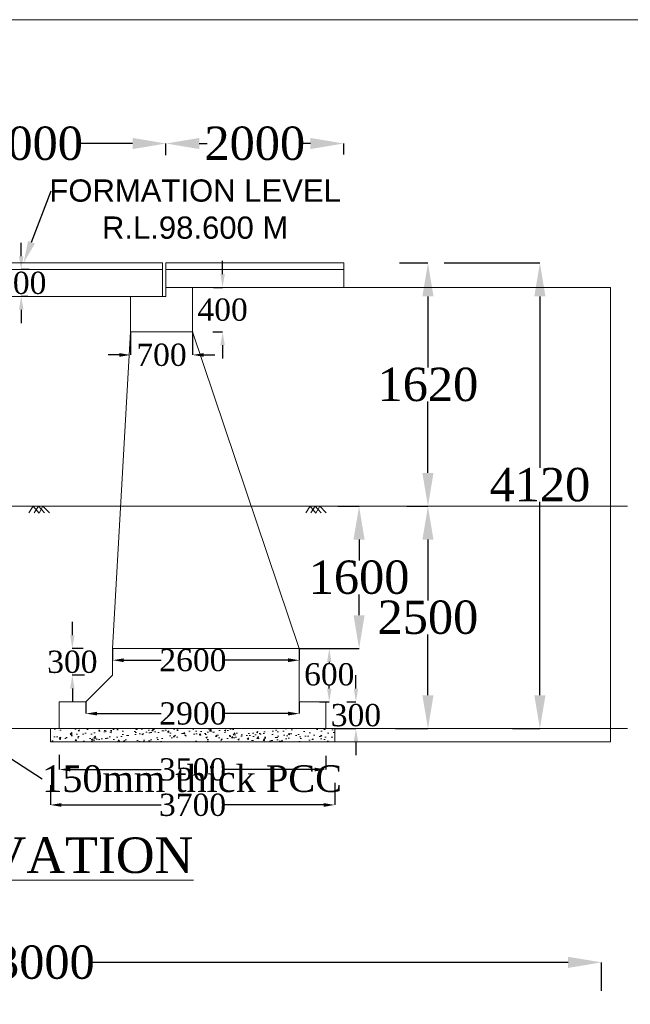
# Model space of a CAD drawing. Header units: millimetres. Extents: x 103078 to 28304254, y -3207472 to 1073464.
# Tile 3 of 4: x 28189730 to 28217210, y 1029184 to 1073464. Entities that reach past the tile are written whole.
import ezdxf
from ezdxf import colors
from ezdxf.entities.mleader import LeaderData, LeaderLine
from ezdxf.math import Vec2, Vec3

# ---------------------------------------------------------------- set-up
doc = ezdxf.new("R2010")
doc.units = ezdxf.units.MM
doc.header["$LTSCALE"] = 60
doc.header["$MEASUREMENT"] = 0
doc.styles.add('Annotative', font='arial.ttf')
doc.styles.add('PDF Arial Bold', font='times.ttf')
doc.dimstyles.get("Standard").update_dxf_attribs({"dimtxt": 400, "dimasz": 215, "dimexe": 0.18, "dimexo": 0.0625, "dimgap": 0.09, "dimtad": 0, "dimtih": 1, "dimtoh": 1, "dimdec": 0, "dimzin": 4, "dimdsep": 46, "dimtxsty": 'Standard', "dimblk": 'OPEN90', "dimcen": 0, "dimadec": 0, "dimazin": 1, "dimtfac": 1, "dimtdec": 0, "dimtix": 1, "dimtofl": 0, "dimtmove": 0, "dimatfit": 3, "dimldrblk": 'OPEN30', "dimfxl": 1, "dimtolj": 1, "dimtzin": 0, "dimarcsym": 0})

# ---------------------------------------------------------------- blocks, each defined once
blk = doc.blocks.new('*D126')
at = {"color": 0, "linetype": 'Continuous', "lineweight": -2, "ltscale": 2, "transparency": 16777216}
for p, q in [((28184311, 1067441), (28184311, 1067896)), ((28185811, 1067896), (28188181, 1067896)), ((28194811, 1067896), (28192442, 1067896)), ((28196311, 1067365), (28196311, 1067896))]:
    blk.add_line(p, q, dxfattribs=at)
at = {"color": 0, "linetype": 'Continuous', "lineweight": 9, "ltscale": 2, "transparency": 16777216}
for points in [[(28185811, 1068146), (28185811, 1067646), (28184311, 1067896)], [(28194811, 1068146), (28194811, 1067646), (28196311, 1067896)]]:
    blk.add_solid(points, dxfattribs=at)
at = {"layer": 'Defpoints', "color": 0, "linetype": 'Continuous', "lineweight": 9, "ltscale": 2, "transparency": 16777216}
for p in [(28196311, 1067896), (28184311, 1067441), (28196311, 1067364)]:
    blk.add_point(p, dxfattribs=at)
at = {"color": 0, "linetype": 'Continuous', "lineweight": 9, "ltscale": 2, "transparency": 16777216, "insert": (28190311, 1067896), "char_height": 1500, "attachment_point": 5, "style": 'PDF Arial Bold'}
blk.add_mtext('\\A1;3000', dxfattribs=at)
blk = doc.blocks.new('*D127')
at = {"color": 0, "linetype": 'Continuous', "lineweight": -2, "ltscale": 2, "transparency": 16777216}
for p, q in [((28206825, 1062522), (28208102, 1062522)), ((28208102, 1061022), (28208102, 1057815)), ((28208102, 1053082), (28208102, 1056289)), ((28207148, 1051582), (28208102, 1051582))]:
    blk.add_line(p, q, dxfattribs=at)
at = {"color": 0, "linetype": 'Continuous', "lineweight": 9, "ltscale": 2, "transparency": 16777216}
for points in [[(28207852, 1061022), (28208352, 1061022), (28208102, 1062522)], [(28207852, 1053082), (28208352, 1053082), (28208102, 1051582)]]:
    blk.add_solid(points, dxfattribs=at)
at = {"layer": 'Defpoints', "color": 0, "linetype": 'Continuous', "lineweight": 9, "ltscale": 2, "transparency": 16777216}
for p in [(28206825, 1062522), (28207148, 1051582), (28208102, 1051582)]:
    blk.add_point(p, dxfattribs=at)
at = {"color": 0, "linetype": 'Continuous', "lineweight": 9, "ltscale": 2, "transparency": 16777216, "insert": (28208102, 1057052), "char_height": 1500, "attachment_point": 5, "style": 'PDF Arial Bold'}
blk.add_mtext('\\A1;1620', dxfattribs=at)
blk = doc.blocks.new('*D128')
at = {"color": 0, "linetype": 'Continuous', "lineweight": -2, "ltscale": 2, "transparency": 16777216}
for p, q in [((28208838, 1062522), (28213141, 1062522)), ((28213141, 1061022), (28213141, 1053307)), ((28213141, 1043082), (28213141, 1051780)), ((28211901, 1041582), (28213141, 1041582))]:
    blk.add_line(p, q, dxfattribs=at)
at = {"color": 0, "linetype": 'Continuous', "lineweight": 9, "ltscale": 2, "transparency": 16777216}
for points in [[(28212891, 1061022), (28213391, 1061022), (28213141, 1062522)], [(28212891, 1043082), (28213391, 1043082), (28213141, 1041582)]]:
    blk.add_solid(points, dxfattribs=at)
at = {"layer": 'Defpoints', "color": 0, "linetype": 'Continuous', "lineweight": 9, "ltscale": 2, "transparency": 16777216}
for p in [(28208838, 1062522), (28211901, 1041582), (28213141, 1041582)]:
    blk.add_point(p, dxfattribs=at)
at = {"color": 0, "linetype": 'Continuous', "lineweight": 9, "ltscale": 2, "transparency": 16777216, "insert": (28213141, 1052544), "char_height": 1500, "attachment_point": 5, "style": 'PDF Arial Bold'}
blk.add_mtext('\\A1;4120', dxfattribs=at)
blk = doc.blocks.new('*D129')
at = {"color": 0, "linetype": 'Continuous', "lineweight": -2, "ltscale": 2, "transparency": 16777216}
for p, q in [((28207148, 1051582), (28208102, 1051582)), ((28208102, 1050082), (28208102, 1047345)), ((28208102, 1043082), (28208102, 1045819)), ((28206636, 1041582), (28208102, 1041582))]:
    blk.add_line(p, q, dxfattribs=at)
at = {"color": 0, "linetype": 'Continuous', "lineweight": 9, "ltscale": 2, "transparency": 16777216}
for points in [[(28207852, 1050082), (28208352, 1050082), (28208102, 1051582)], [(28207852, 1043082), (28208352, 1043082), (28208102, 1041582)]]:
    blk.add_solid(points, dxfattribs=at)
at = {"layer": 'Defpoints', "color": 0, "linetype": 'Continuous', "lineweight": 9, "ltscale": 2, "transparency": 16777216}
for p in [(28207148, 1051582), (28206636, 1041582), (28208102, 1041582)]:
    blk.add_point(p, dxfattribs=at)
at = {"color": 0, "linetype": 'Continuous', "lineweight": 9, "ltscale": 2, "transparency": 16777216, "insert": (28208102, 1046582), "char_height": 1500, "attachment_point": 5, "style": 'PDF Arial Bold'}
blk.add_mtext('\\A1;2500', dxfattribs=at)
blk = doc.blocks.new('*D132')
at = {"color": 0, "linetype": 'Continuous', "lineweight": -2, "ltscale": 2, "transparency": 16777216}
for p, q in [((28189800, 1062822), (28189800, 1063422)), ((28190164, 1062222), (28189800, 1062222)), ((28190096, 1061022), (28189800, 1061022)), ((28189800, 1060422), (28189800, 1059822))]:
    blk.add_line(p, q, dxfattribs=at)
at = {"color": 0, "linetype": 'Continuous', "lineweight": 9, "ltscale": 2, "transparency": 16777216}
for points in [[(28189700, 1062822), (28189900, 1062822), (28189800, 1062222)], [(28189700, 1060422), (28189900, 1060422), (28189800, 1061022)]]:
    blk.add_solid(points, dxfattribs=at)
at = {"layer": 'Defpoints', "color": 0, "linetype": 'Continuous', "lineweight": 9, "ltscale": 2, "transparency": 16777216}
for p in [(28190164, 1062222), (28189800, 1061022), (28190096, 1061022)]:
    blk.add_point(p, dxfattribs=at)
at = {"color": 0, "linetype": 'Continuous', "lineweight": 9, "ltscale": 2, "transparency": 16777216, "insert": (28189800, 1061622), "char_height": 1000, "attachment_point": 5, "style": 'PDF Arial Bold'}
blk.add_mtext('\\A1;300', dxfattribs=at)
blk = doc.blocks.new('*D144')
at = {"color": 0, "linetype": 'Continuous', "lineweight": -2, "ltscale": 2, "transparency": 16777216}
for p, q in [((28191111, 1039038), (28191111, 1038149)), ((28203911, 1039137), (28203911, 1038149)), ((28191611, 1038150), (28196091, 1038150)), ((28203411, 1038150), (28198932, 1038150))]:
    blk.add_line(p, q, dxfattribs=at)
at = {"color": 0, "linetype": 'Continuous', "lineweight": 9, "ltscale": 2, "transparency": 16777216}
for points in [[(28191611, 1038233), (28191611, 1038066), (28191111, 1038150)], [(28203411, 1038233), (28203411, 1038066), (28203911, 1038150)]]:
    blk.add_solid(points, dxfattribs=at)
at = {"layer": 'Defpoints', "color": 0, "linetype": 'Continuous', "lineweight": 9, "ltscale": 2, "transparency": 16777216}
for p in [(28191111, 1039038), (28203911, 1039137), (28191111, 1038150)]:
    blk.add_point(p, dxfattribs=at)
at = {"color": 0, "linetype": 'Continuous', "lineweight": 9, "ltscale": 2, "transparency": 16777216, "insert": (28197511, 1038150), "char_height": 1000, "attachment_point": 5, "style": 'PDF Arial Bold'}
blk.add_mtext('\\A1;3700', dxfattribs=at)
blk = doc.blocks.new('*D145')
at = {"color": 0, "linetype": 'Continuous', "lineweight": -2, "ltscale": 2, "transparency": 16777216}
for p, q in [((28191511, 1040408), (28191511, 1039742)), ((28203511, 1040359), (28203511, 1039742)), ((28192011, 1039742), (28196091, 1039742)), ((28203011, 1039742), (28198932, 1039742))]:
    blk.add_line(p, q, dxfattribs=at)
at = {"color": 0, "linetype": 'Continuous', "lineweight": 9, "ltscale": 2, "transparency": 16777216}
for points in [[(28192011, 1039825), (28192011, 1039659), (28191511, 1039742)], [(28203011, 1039825), (28203011, 1039659), (28203511, 1039742)]]:
    blk.add_solid(points, dxfattribs=at)
at = {"layer": 'Defpoints', "color": 0, "linetype": 'Continuous', "lineweight": 9, "ltscale": 2, "transparency": 16777216}
for p in [(28191511, 1040408), (28203511, 1040360), (28191511, 1039742)]:
    blk.add_point(p, dxfattribs=at)
at = {"color": 0, "linetype": 'Continuous', "lineweight": 9, "ltscale": 2, "transparency": 16777216, "insert": (28197511, 1039742), "char_height": 1000, "attachment_point": 5, "style": 'PDF Arial Bold'}
blk.add_mtext('\\A1;3500', dxfattribs=at)
blk = doc.blocks.new('*D148')
at = {"color": 0, "linetype": 'Continuous', "lineweight": -2, "ltscale": 2, "transparency": 16777216}
for p, q in [((28192711, 1042782), (28192711, 1042257)), ((28202311, 1042782), (28202311, 1042257)), ((28193211, 1042258), (28196090, 1042258)), ((28201811, 1042258), (28198959, 1042258))]:
    blk.add_line(p, q, dxfattribs=at)
at = {"color": 0, "linetype": 'Continuous', "lineweight": 9, "ltscale": 2, "transparency": 16777216}
for points in [[(28193211, 1042341), (28193211, 1042174), (28192711, 1042258)], [(28201811, 1042341), (28201811, 1042174), (28202311, 1042258)]]:
    blk.add_solid(points, dxfattribs=at)
at = {"layer": 'Defpoints', "color": 0, "linetype": 'Continuous', "lineweight": 9, "ltscale": 2, "transparency": 16777216}
for p in [(28192711, 1042782), (28202311, 1042782), (28192711, 1042258)]:
    blk.add_point(p, dxfattribs=at)
at = {"color": 0, "linetype": 'Continuous', "lineweight": 9, "ltscale": 2, "transparency": 16777216, "insert": (28197525, 1042258), "char_height": 1000, "attachment_point": 5, "style": 'PDF Arial Bold'}
blk.add_mtext('\\A1;2900', dxfattribs=at)
blk = doc.blocks.new('*D149')
at = {"color": 0, "linetype": 'Continuous', "lineweight": -2, "ltscale": 2, "transparency": 16777216}
for p, q in [((28193911, 1045182), (28193911, 1044657)), ((28202311, 1045182), (28202311, 1044657)), ((28194411, 1044658), (28196090, 1044658)), ((28201811, 1044658), (28198959, 1044658))]:
    blk.add_line(p, q, dxfattribs=at)
at = {"color": 0, "linetype": 'Continuous', "lineweight": 9, "ltscale": 2, "transparency": 16777216}
for points in [[(28194411, 1044741), (28194411, 1044574), (28193911, 1044658)], [(28201811, 1044741), (28201811, 1044574), (28202311, 1044658)]]:
    blk.add_solid(points, dxfattribs=at)
at = {"layer": 'Defpoints', "color": 0, "linetype": 'Continuous', "lineweight": 9, "ltscale": 2, "transparency": 16777216}
for p in [(28193911, 1045182), (28202311, 1045182), (28193911, 1044658)]:
    blk.add_point(p, dxfattribs=at)
at = {"color": 0, "linetype": 'Continuous', "lineweight": 9, "ltscale": 2, "transparency": 16777216, "insert": (28197525, 1044658), "char_height": 1000, "attachment_point": 5, "style": 'PDF Arial Bold'}
blk.add_mtext('\\A1;2600', dxfattribs=at)
blk = doc.blocks.new('*D147')
at = {"color": 0, "linetype": 'Continuous', "lineweight": -2, "ltscale": 2, "transparency": 16777216}
for p, q in [((28194711, 1059422), (28194711, 1058387)), ((28197511, 1059422), (28197511, 1058387)), ((28194211, 1058387), (28193711, 1058387)), ((28198011, 1058387), (28198511, 1058387))]:
    blk.add_line(p, q, dxfattribs=at)
at = {"color": 0, "linetype": 'Continuous', "lineweight": 9, "ltscale": 2, "transparency": 16777216}
for points in [[(28194211, 1058470), (28194211, 1058304), (28194711, 1058387)], [(28198011, 1058470), (28198011, 1058304), (28197511, 1058387)]]:
    blk.add_solid(points, dxfattribs=at)
at = {"layer": 'Defpoints', "color": 0, "linetype": 'Continuous', "lineweight": 9, "ltscale": 2, "transparency": 16777216}
for p in [(28194711, 1059422), (28197511, 1059422), (28194711, 1058387)]:
    blk.add_point(p, dxfattribs=at)
at = {"color": 0, "linetype": 'Continuous', "lineweight": 9, "ltscale": 2, "transparency": 16777216, "insert": (28196111, 1058387), "char_height": 1000, "attachment_point": 5, "style": 'PDF Arial Bold'}
blk.add_mtext('\\A1;700', dxfattribs=at)
blk = doc.blocks.new('*D146')
at = {"color": 0, "linetype": 'Continuous', "lineweight": -2, "ltscale": 2, "transparency": 16777216}
for p, q in [((28198862, 1062022), (28198862, 1062622)), ((28198448, 1061422), (28198863, 1061422)), ((28198422, 1059422), (28198863, 1059422)), ((28198862, 1058822), (28198862, 1058222))]:
    blk.add_line(p, q, dxfattribs=at)
at = {"color": 0, "linetype": 'Continuous', "lineweight": 9, "ltscale": 2, "transparency": 16777216}
for points in [[(28198762, 1062022), (28198962, 1062022), (28198862, 1061422)], [(28198762, 1058822), (28198962, 1058822), (28198862, 1059422)]]:
    blk.add_solid(points, dxfattribs=at)
at = {"layer": 'Defpoints', "color": 0, "linetype": 'Continuous', "lineweight": 9, "ltscale": 2, "transparency": 16777216}
for p in [(28198447, 1061422), (28198421, 1059422), (28198862, 1059422)]:
    blk.add_point(p, dxfattribs=at)
at = {"color": 0, "linetype": 'Continuous', "lineweight": 9, "ltscale": 2, "transparency": 16777216, "insert": (28198862, 1060418), "char_height": 1000, "attachment_point": 5, "style": 'PDF Arial Bold'}
blk.add_mtext('\\A1;400', dxfattribs=at)
blk = doc.blocks.new('*D150')
at = {"color": 0, "linetype": 'Continuous', "lineweight": -2, "ltscale": 2, "transparency": 16777216}
for p, q in [((28204862, 1043382), (28204862, 1043982)), ((28204448, 1042782), (28204863, 1042782)), ((28203911, 1041582), (28204863, 1041582)), ((28204862, 1040982), (28204862, 1040382))]:
    blk.add_line(p, q, dxfattribs=at)
at = {"color": 0, "linetype": 'Continuous', "lineweight": 9, "ltscale": 2, "transparency": 16777216}
for points in [[(28204762, 1043382), (28204962, 1043382), (28204862, 1042782)], [(28204762, 1040982), (28204962, 1040982), (28204862, 1041582)]]:
    blk.add_solid(points, dxfattribs=at)
at = {"layer": 'Defpoints', "color": 0, "linetype": 'Continuous', "lineweight": 9, "ltscale": 2, "transparency": 16777216}
for p in [(28204447, 1042782), (28203911, 1041582), (28204862, 1041582)]:
    blk.add_point(p, dxfattribs=at)
at = {"color": 0, "linetype": 'Continuous', "lineweight": 9, "ltscale": 2, "transparency": 16777216, "insert": (28204862, 1042182), "char_height": 1000, "attachment_point": 5, "style": 'PDF Arial Bold'}
blk.add_mtext('\\A1;300', dxfattribs=at)
blk = doc.blocks.new('*D151')
at = {"color": 0, "linetype": 'Continuous', "lineweight": -2, "ltscale": 2, "transparency": 16777216}
for p, q in [((28203248, 1045182), (28203663, 1045182)), ((28203662, 1044582), (28203662, 1044527)), ((28203662, 1043382), (28203662, 1043510)), ((28203222, 1042782), (28203663, 1042782))]:
    blk.add_line(p, q, dxfattribs=at)
at = {"color": 0, "linetype": 'Continuous', "lineweight": 9, "ltscale": 2, "transparency": 16777216}
for points in [[(28203562, 1044582), (28203762, 1044582), (28203662, 1045182)], [(28203562, 1043382), (28203762, 1043382), (28203662, 1042782)]]:
    blk.add_solid(points, dxfattribs=at)
at = {"layer": 'Defpoints', "color": 0, "linetype": 'Continuous', "lineweight": 9, "ltscale": 2, "transparency": 16777216}
for p in [(28203247, 1045182), (28203221, 1042782), (28203662, 1042782)]:
    blk.add_point(p, dxfattribs=at)
at = {"color": 0, "linetype": 'Continuous', "lineweight": 9, "ltscale": 2, "transparency": 16777216, "insert": (28203662, 1044018), "char_height": 1000, "attachment_point": 5, "style": 'PDF Arial Bold'}
blk.add_mtext('\\A1;600', dxfattribs=at)
blk = doc.blocks.new('*D143')
at = {"color": 0, "linetype": 'Continuous', "lineweight": -2, "ltscale": 2, "transparency": 16777216}
for p, q in [((28192100, 1045782), (28192100, 1046382)), ((28192586, 1045182), (28192099, 1045182)), ((28192651, 1043982), (28192099, 1043982)), ((28192100, 1043382), (28192100, 1042782))]:
    blk.add_line(p, q, dxfattribs=at)
at = {"color": 0, "linetype": 'Continuous', "lineweight": 9, "ltscale": 2, "transparency": 16777216}
for points in [[(28192000, 1045782), (28192200, 1045782), (28192100, 1045182)], [(28192000, 1043382), (28192200, 1043382), (28192100, 1043982)]]:
    blk.add_solid(points, dxfattribs=at)
at = {"layer": 'Defpoints', "color": 0, "linetype": 'Continuous', "lineweight": 9, "ltscale": 2, "transparency": 16777216}
for p in [(28192586, 1045182), (28192100, 1043982), (28192651, 1043982)]:
    blk.add_point(p, dxfattribs=at)
at = {"color": 0, "linetype": 'Continuous', "lineweight": 9, "ltscale": 2, "transparency": 16777216, "insert": (28192100, 1044582), "char_height": 1000, "attachment_point": 5, "style": 'PDF Arial Bold'}
blk.add_mtext('\\A1;300', dxfattribs=at)
blk = doc.blocks.new('*D153')
at = {"color": 0, "linetype": 'Continuous', "lineweight": -2, "ltscale": 2, "transparency": 16777216}
for p, q in [((28196311, 1067365), (28196311, 1067896)), ((28197811, 1067896), (28198160, 1067896)), ((28202811, 1067896), (28202463, 1067896)), ((28204311, 1067403), (28204311, 1067896))]:
    blk.add_line(p, q, dxfattribs=at)
at = {"color": 0, "linetype": 'Continuous', "lineweight": 9, "ltscale": 2, "transparency": 16777216}
for points in [[(28197811, 1068146), (28197811, 1067646), (28196311, 1067896)], [(28202811, 1068146), (28202811, 1067646), (28204311, 1067896)]]:
    blk.add_solid(points, dxfattribs=at)
at = {"layer": 'Defpoints', "color": 0, "linetype": 'Continuous', "lineweight": 9, "ltscale": 2, "transparency": 16777216}
for p in [(28204311, 1067896), (28196311, 1067364), (28204311, 1067402)]:
    blk.add_point(p, dxfattribs=at)
at = {"color": 0, "linetype": 'Continuous', "lineweight": 9, "ltscale": 2, "transparency": 16777216, "insert": (28200311, 1067896), "char_height": 1500, "attachment_point": 5, "style": 'PDF Arial Bold'}
blk.add_mtext('\\A1;2000', dxfattribs=at)
blk = doc.blocks.new('*D172')
at = {"color": 0, "linetype": 'Continuous', "lineweight": -2, "ltscale": 2, "transparency": 16777216}
for p, q in [((28164311, 1029712), (28164311, 1031070)), ((28165811, 1031070), (28187677, 1031070)), ((28214410, 1031070), (28192876, 1031070)), ((28215910, 1029791), (28215910, 1031070))]:
    blk.add_line(p, q, dxfattribs=at)
at = {"color": 0, "linetype": 'Continuous', "lineweight": 9, "ltscale": 2, "transparency": 16777216}
for points in [[(28165811, 1031320), (28165811, 1030820), (28164311, 1031070)], [(28214410, 1031320), (28214410, 1030820), (28215910, 1031070)]]:
    blk.add_solid(points, dxfattribs=at)
at = {"layer": 'Defpoints', "color": 0, "linetype": 'Continuous', "lineweight": 9, "ltscale": 2, "transparency": 16777216}
for p in [(28215910, 1031070), (28164311, 1029712), (28215910, 1029791)]:
    blk.add_point(p, dxfattribs=at)
at = {"color": 0, "linetype": 'Continuous', "lineweight": 9, "ltscale": 2, "transparency": 16777216, "insert": (28190276, 1031070), "char_height": 1500, "attachment_point": 5, "style": 'PDF Arial Bold'}
blk.add_mtext('\\A1;13000', dxfattribs=at)
blk = doc.blocks.new('*D174')
at = {"color": 0, "linetype": 'Continuous', "lineweight": -2, "ltscale": 2, "transparency": 16777216}
for p, q in [((28204049, 1051582), (28205003, 1051582)), ((28205003, 1050082), (28205003, 1049145)), ((28205003, 1046682), (28205003, 1047619)), ((28202311, 1045182), (28205003, 1045182))]:
    blk.add_line(p, q, dxfattribs=at)
at = {"color": 0, "linetype": 'Continuous', "lineweight": 9, "ltscale": 2, "transparency": 16777216}
for points in [[(28204753, 1050082), (28205253, 1050082), (28205003, 1051582)], [(28204753, 1046682), (28205253, 1046682), (28205003, 1045182)]]:
    blk.add_solid(points, dxfattribs=at)
at = {"layer": 'Defpoints', "color": 0, "linetype": 'Continuous', "lineweight": 9, "ltscale": 2, "transparency": 16777216}
for p in [(28204049, 1051582), (28202311, 1045182), (28205003, 1045182)]:
    blk.add_point(p, dxfattribs=at)
at = {"color": 0, "linetype": 'Continuous', "lineweight": 9, "ltscale": 2, "transparency": 16777216, "insert": (28205003, 1048382), "char_height": 1500, "attachment_point": 5, "style": 'PDF Arial Bold'}
blk.add_mtext('\\A1;1600', dxfattribs=at)

msp = doc.modelspace()

# ---------------------------------------------------------------- hatches: boundary and pattern name
at = {"linetype": 'Continuous', "lineweight": 9, "ltscale": 2}
h = msp.add_hatch(dxfattribs=at)
h.set_pattern_fill('AR-CONC', scale=100)
h.set_pattern_definition([(50, (6355465.2, 119328), (717.260183, -62.752135), [75, -825]), (355, (6355465.2, 119328), (-138.751334, 752.192134), [60, -660]), (100.4514445, (6355525, 119322.8), (578.508847, 689.43999), [63.740192, -701.142112]), (46.1842, (6355465.2, 119528), (1067.24133, -165.51928), [112.5, -1237.5]), (96.6356355, (6355554.1, 119514.2), (934.661946, 974.1186), [95.61034, -1051.71376]), (351.184164, (6355465.2, 119528), (934.661945, 974.1186), [90, -990]), (21, (6355565.2, 119478), (596.907052, -402.61889), [75, -825]), (326, (6355565.2, 119478), (243.315332, 725.150045), [60, -660]), (71.4514447, (6355614.94, 119444.45), (840.222377, 322.531153), [63.74019, -701.142112]), (37.5, (6355465.2, 119328), (12.1598553, 332.8938538), [0, -652, 0, -670, 0, -662.5]), (7.5, (6355465.2, 119328), (263.0695374, 394.411712), [0, -382, 0, -637, 0, -252.5]), (327.5, (6355242.2, 119328), (533.8224362, -22.5548717), [0, -250, 0, -780, 0, -1035]), (317.5, (6355142.2, 119328), (583.186169, 100.104982), [0, -325, 0, -518, 0, -735])])
h.paths.add_polyline_path([(28191111.4, 1041582), (28203911.4, 1041582), (28203911.4, 1040982), (28191111.4, 1040982)])

# ---------------------------------------------------------------- linework, layer by layer
at = {"color": 7, "linetype": 'Continuous', "lineweight": 9, "ltscale": 2}
for p, q in [((28184471.4, 1062522), (28196151.4, 1062522)), ((28196151.4, 1061022), (28196151.4, 1062522)), ((28196311.4, 1062522), (28204311.4, 1062522)), ((28196311.4, 1061022), (28196311.4, 1062522)), ((28204311.4, 1061422), (28204311.4, 1062522)), ((28184471.4, 1062222), (28196151.4, 1062222)), ((28196311.4, 1062222), (28204311.4, 1062222)), ((28196311.4, 1061422), (28197511.4, 1061422)), ((28196311.4, 1061422), (28204311.4, 1061422)), ((28197511.4, 1061422), (28197511.4, 1059422)), ((28197511.4, 1061422), (28197511.4, 1059422)), ((28204311.4, 1061422), (28216311.4, 1061422)), ((28216311.4, 1061422), (28216311.4, 1040982)), ((28184471.4, 1061022), (28196311.4, 1061022)), ((28194711.4, 1061022), (28194711.4, 1059422)), ((28194711.4, 1061022), (28194711.4, 1059422)), ((28194711.4, 1059422), (28193911.4, 1045182)), ((28194711.4, 1059422), (28197511.4, 1059422)), ((28197511.4, 1059422), (28194711.4, 1059422)), ((28202311.4, 1045182), (28197511.4, 1059422)), ((28171060.2, 1051582), (28217085.7, 1051582)), ((28190342.2, 1051582), (28190147.3, 1051288.2)), ((28190342.2, 1051582), (28190610.5, 1051271.1)), ((28190378.5, 1051288.2), (28190570.2, 1051582)), ((28190570.2, 1051582), (28190842.6, 1051288.2)), ((28190777.5, 1051582), (28190610.5, 1051271.1)), ((28190777.5, 1051582), (28191065.8, 1051288.2)), ((28202796.2, 1051582), (28202601.3, 1051288.2)), ((28202796.2, 1051582), (28203064.5, 1051271.1)), ((28202832.5, 1051288.2), (28203024.2, 1051582)), ((28203024.2, 1051582), (28203296.6, 1051288.2)), ((28203231.5, 1051582), (28203064.5, 1051271.1)), ((28203231.5, 1051582), (28203519.8, 1051288.2)), ((28193911.4, 1045182), (28193911.4, 1043982)), ((28202311.4, 1045182), (28193911.4, 1045182)), ((28202311.4, 1045182), (28202311.4, 1042782)), ((28192711.4, 1042782), (28193911.4, 1043982)), ((28192711.4, 1042782), (28191511.4, 1042782)), ((28191511.4, 1042782), (28191511.4, 1041582)), ((28203511.4, 1042782), (28202311.4, 1042782)), ((28203511.4, 1042782), (28203511.4, 1041582)), ((28171060.2, 1041582), (28217085.7, 1041582)), ((28191111.4, 1041582), (28191111.4, 1040982)), ((28203911.4, 1041582), (28203911.4, 1040982)), ((28203911.4, 1040982), (28191111.4, 1040982)), ((28216311.4, 1040982), (28203911.4, 1040982))]:
    msp.add_line(p, q, dxfattribs=at)
msp.add_lwpolyline([(28163062.2, 1073463.5), (28304254.2, 1073463.5), (28304254.2, 977751.1), (28163062.2, 977751.1)], close=True, dxfattribs=at)

# ---------------------------------------------------------------- texts
at = {"linetype": 'Continuous', "lineweight": 9, "insert": (28183251.6, 1036691.2), "char_height": 1600, "width": 31874.716, "attachment_point": 1}
msp.add_mtext('{\\fTimes New Roman|b0|i0|c0|p18;\\L ELEVATION }', dxfattribs=at)

# ---------------------------------------------------------------- dimensions: what is measured, and where the dimension line sits
at = {"color": 7, "linetype": 'Continuous', "lineweight": 9, "ltscale": 2}
for base, p1, p2, text, picture, middle in [((28196311.4, 1067896.2), (28184311.4, 1067441), (28196311.4, 1067364.5), '3000', '*D126', (28190311.4, 1067896.2)), ((28204311.4, 1067896.2), (28196311.4, 1067364.5), (28204311.4, 1067402.5), '2000', '*D153', (28200311.4, 1067896.2))]:
    dim = msp.add_linear_dim(base=base, p1=p1, p2=p2, text=text, dimstyle='Standard', override={"dimtxt": 1500, "dimasz": 1500, "dimtxsty": 'PDF Arial Bold', "dimfxl": 300}, dxfattribs=at)
    dim.commit()
    dim.dimension.update_dxf_attribs({"geometry": picture, "text_midpoint": middle})
for base, p1, p2, angle, text, override, picture, middle in [((28189800.4, 1061022), (28190164.2, 1062222), (28190095.8, 1061022), 90, '300', {"dimtxt": 1000, "dimasz": 600, "dimtxsty": 'PDF Arial Bold', "dimfxl": 300}, '*D132', (28189800.4, 1061622)), ((28198862.4, 1059422), (28198447.5, 1061422), (28198421.5, 1059422), 90, '400', {"dimtxt": 1000, "dimasz": 600, "dimtxsty": 'PDF Arial Bold', "dimfxl": 300}, '*D146', (28198862.4, 1060418)), ((28213140.7, 1041582), (28208838.2, 1062522), (28211900.7, 1041582), 90, '4120', {"dimtxt": 1500, "dimasz": 1500, "dimtxsty": 'PDF Arial Bold', "dimfxl": 300}, '*D128', (28213140.7, 1052543.5)), ((28194711.4, 1058387), (28197511.4, 1059422), (28194711.4, 1059422), 180, '700', {"dimtxt": 1000, "dimasz": 500, "dimtxsty": 'PDF Arial Bold', "dimfxl": 300}, '*D147', (28196111.4, 1058387)), ((28192099.6, 1043982), (28192586.1, 1045182), (28192651.1, 1043982), 90, '300', {"dimtxt": 1000, "dimasz": 600, "dimtxsty": 'PDF Arial Bold', "dimfxl": 300}, '*D143', (28192099.6, 1044582)), ((28193911.4, 1044657.5), (28202311.4, 1045182), (28193911.4, 1045182), 180, '2600', {"dimtxt": 1000, "dimasz": 500, "dimtxsty": 'PDF Arial Bold', "dimfxl": 300}, '*D149', (28197524.7, 1044657.5)), ((28203662.4, 1042782), (28203247.5, 1045182), (28203221.5, 1042782), 90, '600', {"dimtxt": 1000, "dimasz": 600, "dimtxsty": 'PDF Arial Bold', "dimfxl": 300}, '*D151', (28203662.4, 1044018.5)), ((28204862.4, 1041582), (28204447.5, 1042782), (28203911.4, 1041582), 90, '300', {"dimtxt": 1000, "dimasz": 600, "dimtxsty": 'PDF Arial Bold', "dimfxl": 300}, '*D150', (28204862.4, 1042182)), ((28192711.4, 1042257.5), (28202311.4, 1042782), (28192711.4, 1042782), 180, '2900', {"dimtxt": 1000, "dimasz": 500, "dimtxsty": 'PDF Arial Bold', "dimfxl": 300}, '*D148', (28197524.7, 1042257.5)), ((28191511.4, 1039742), (28203511.4, 1040359.5), (28191511.4, 1040408.5), 180, '3500', {"dimtxt": 1000, "dimasz": 500, "dimtxsty": 'PDF Arial Bold', "dimfxl": 300}, '*D145', (28197511.4, 1039742)), ((28191111.4, 1038149.5), (28203911.4, 1039137), (28191111.4, 1039038.5), 180, '3700', {"dimtxt": 1000, "dimasz": 500, "dimtxsty": 'PDF Arial Bold', "dimfxl": 300}, '*D144', (28197511.4, 1038149.5))]:
    dim = msp.add_linear_dim(base=base, p1=p1, p2=p2, angle=angle, text=text, dimstyle='Standard', override=override, dxfattribs=at)
    dim.commit()
    dim.dimension.update_dxf_attribs({"geometry": picture, "text_midpoint": middle, "dimtype": 160})
for base, p1, p2, text, picture, middle in [((28208101.7, 1051582), (28206824.7, 1062522), (28207147.8, 1051582), '1620', '*D127', (28208101.7, 1057052)), ((28205002.6, 1045182), (28204048.7, 1051582), (28202311.4, 1045182), '1600', '*D174', (28205002.6, 1048382)), ((28208101.7, 1041582), (28207147.8, 1051582), (28206636.3, 1041582), '2500', '*D129', (28208101.7, 1046582))]:
    dim = msp.add_linear_dim(base=base, p1=p1, p2=p2, angle=90, text=text, dimstyle='Standard', override={"dimtxt": 1500, "dimasz": 1500, "dimtxsty": 'PDF Arial Bold', "dimfxl": 300}, dxfattribs=at)
    dim.commit()
    dim.dimension.update_dxf_attribs({"geometry": picture, "text_midpoint": middle})
dim = msp.add_linear_dim(base=(28215910.2, 1031069.5), p1=(28164311.4, 1029712), p2=(28215910.2, 1029791), text='13000', dimstyle='Standard', override={"dimtxt": 1500, "dimasz": 1500, "dimtxsty": 'PDF Arial Bold', "dimfxl": 300}, dxfattribs=at)
dim.commit()
dim.dimension.update_dxf_attribs({"geometry": '*D172', "text_midpoint": (28190276.2, 1031069.5), "dimtype": 160})

# ---------------------------------------------------------------- leaders
ml = msp.add_multileader_mtext('Standard', dxfattribs=at)
ml.set_content('\\A1;{\\C256;FORMATION LEVEL R.L.98.600 M}', color=7, style='Annotative')
ml.set_leader_properties()
ml.build(insert=Vec2(0, 0))
ml.multileader.update_dxf_attribs({"has_dogleg": 0, "text_right_attachment_type": 6, "dogleg_length": 1.44, "arrow_head_size": 1000})
ctx = ml.context
ctx.base_point, ctx.char_height, ctx.arrow_head_size, ctx.landing_gap_size, ctx.plane_origin = Vec3(28191147.7, 1065771.5), 1000, 1000, 0.36, Vec3(28202914.1, 1062522)
ctx.right_attachment, ctx.text_align_type = 6, 1
notes = []
notes.append((ctx, [(0, (1, 1, 0), (28191146.3, 1065771.5), (1, 0), 1.44, [(0, [(28189903.4, 1062522)], 0, [])])]))
ctx.mtext.insert, ctx.mtext.width, ctx.mtext.alignment, ctx.mtext.flow_direction = Vec3(28197625.2, 1066280), 15649.37, 2, 5
ml = msp.add_multileader_mtext('Standard', dxfattribs=at)
ml.set_content('{\\fTimes New Roman|b0|i0|c0|p18;\\C256;150mm thick PCC}', color=7)
ml.set_leader_properties()
ml.build(insert=Vec2(0, 0))
ml.multileader.update_dxf_attribs({"text_right_attachment_type": 6, "dogleg_length": 0.36, "arrow_head_size": 1000})
ctx = ml.context
ctx.base_point, ctx.char_height, ctx.arrow_head_size, ctx.landing_gap_size, ctx.plane_origin = Vec3(28190741.2, 1039320.2), 1200, 1000, 0.18, Vec3(28187773.7, 1041248)
ctx.right_attachment = 6
notes.append((ctx, [(0, (1, 1, 0), (28190740.5, 1039320.2), (1, 0), 0.72, [(0, [(28187773.7, 1041248)], 0, [])])]))
ctx.mtext.insert, ctx.mtext.flow_direction = Vec3(28190741.4, 1039933.6), 5
for ctx, leaders in notes:
    for number, flags, end, landing, length, lines in leaders:
        leader = LeaderData()
        leader.index, (leader.has_last_leader_line, leader.has_dogleg_vector, leader.attachment_direction) = number, flags
        leader.last_leader_point, leader.dogleg_vector, leader.dogleg_length = Vec3(end), Vec3(landing), length
        for number, points, colour, breaks in lines:
            line = LeaderLine()
            line.index, line.vertices, line.color, line.breaks = number, Vec3.list(points), colors.encode_raw_color(colour), breaks
            leader.lines.append(line)
        ctx.leaders.append(leader)

doc.saveas('drawing.dxf')
